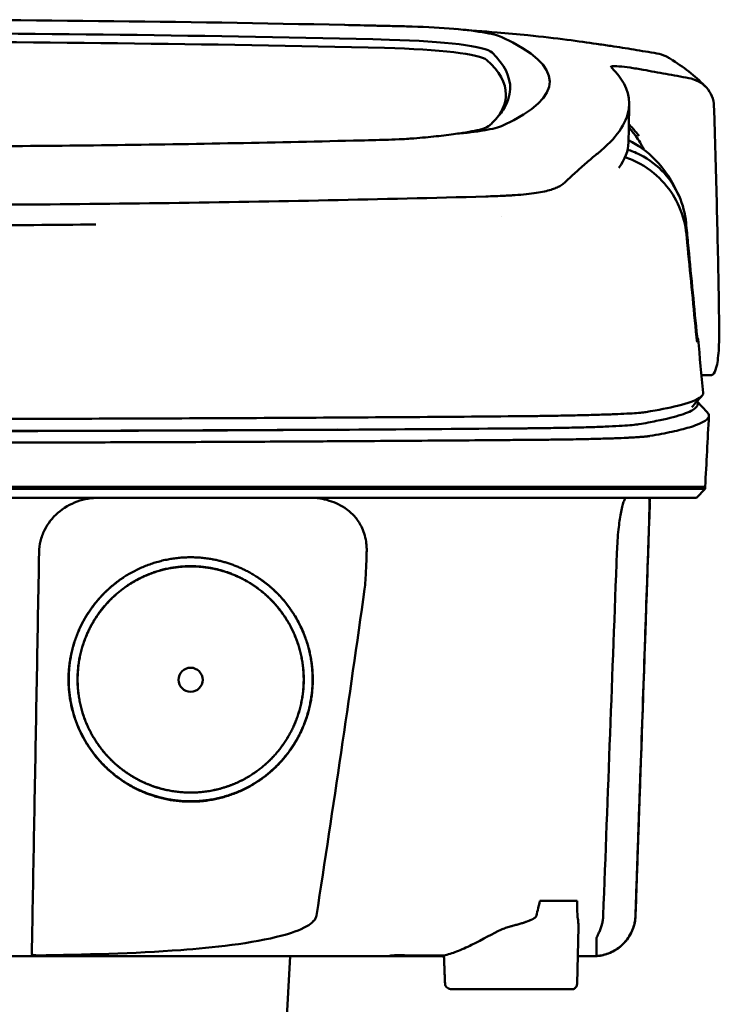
# Model space of a CAD drawing. Header units: millimetres. Extents: x 276 to 876, y 74 to 772.
# Tile 10 of 11: x 592 to 656, y 682 to 772. Entities that reach past the tile are written whole.
import ezdxf

# ---------------------------------------------------------------- set-up
doc = ezdxf.new("R2010")
doc.units = ezdxf.units.MM
doc.layers.add('Visible (ISO)', color=7, linetype='Continuous', lineweight=50)

msp = doc.modelspace()

# ---------------------------------------------------------------- linework, layer by layer
at = {"layer": 'Visible (ISO)'}
for p, q in [((621.408, 771.33), (621.4, 771.33)), ((622.217, 760.795), (622.209, 760.795)), ((636.029, 755.779), (636.02, 755.779)), ((654.804, 739.442), (653.924, 739.442)), ((653.514, 737.047), (654.451, 736.062)), ((576.186, 729.272), (637.829, 729.272)), ((637.918, 729.272), (637.829, 729.272)), ((637.918, 729.272), (648.883, 729.272)), ((648.907, 729.272), (648.883, 729.272)), ((648.907, 729.272), (654.257, 729.272)), ((654.257, 729.071), (653.453, 728.266)), ((654.257, 729.071), (654.257, 729.272)), ((649.195, 727.763), (649.219, 727.763)), ((639.192, 691.547), (642.58, 691.547)), ((642.581, 683.988), (642.71, 689.177)), ((615.793, 674.44), (616.426, 686.517)), ((625.914, 686.594), (625.913, 686.517)), ((630.452, 686.517), (625.913, 686.517)), ((642.11, 683.499), (631.17, 683.499))]:
    msp.add_line(p, q, dxfattribs=at)
for centre, major_axis, ratio, start_param, end_param in [((576.275, 742.584), (250.217, 0.007), 0.116796, 1.389456, 1.570517), ((521.569, 717.248), (491.039, 0), 0.112496, 1.354332, 1.357413), ((576.12, 745.574), (225.492, -0.002), 0.110939, 1.349997, 1.570873), ((624.652, 769.9), (11.395, 0.001), 0.116501, 0.614123, 1.36031), ((624.468, 769.876), (11.62, 0.008), 0.117057, 0.249938, 0.614067), ((576.098, 745.544), (227.223, 0), 0.106767, 1.353676, 1.570775), ((622.863, 768.655), (12.06, 0.005), 0.112737, 0.11229, 1.349826), ((499.158, 766.197), (140.93, -0.029), 0.116446, 6.036732, 6.532603), ((622.47, 767.987), (11.958, 0), 0.106769, 0.116759, 1.353619), ((388.591, 766.001), (247.896, -0.399), 0.112494, 6.278818, 6.39844), ((389.838, 765.001), (246.265, 0), 0.106767, 0.000001, 0.119511), ((319.114, 718.954), (328.583, 44.868), 0.123507, 0.082944, 0.095023), ((-1006.501, 725.25), (1662.18, -0.149), 0.85466, 0.02543, 0.027339), ((624.35, 762.518), (11.832, -0.02), 0.1161, 5.67706, 6.03839), ((391.661, 760.696), (255.609, 0), 0.112496, 6.200345, 6.281111), ((641.325, 756.966), (8, 0), 0.941628, 0.410478, 0.600203), ((634.228, 757.299), (7.019, -0.248), 0.209962, 5.741321, 5.773176), ((393.687, 742.671), (259.925, 0), 0.034069, 6.257756, 6.307803), ((633.844, 735.419), (-15.81, -0.255), 0.013999, 4.418519, 4.469043), ((520.035, 783.69), (131.694, -46.074), 0.097566, 6.101307, 6.105634), ((636.502, 734.737), (8.723, 0.051), 0.01813, 4.865307, 4.874761), ((644.514, 734.999), (4.065, 0.085), 0.066213, 5.851345, 5.864487), ((645.059, 734.934), (4.539, -0.85), 0.14797, 5.883025, 5.89552), ((636.754, 734.849), (9.376, -0.134), 0.138927, 4.85562, 4.864897), ((706.053, 728.517), (-100.955, -2891.748), 0.019629, 4.713161, 4.713335), ((389.744, 690.185), (258.164, 0.021), 0.00001, 6.282407, 6.282422), ((625.814, 686.517), (0.392, 0), 0.000189, 2.574212, 2.713359)]:
    msp.add_ellipse(centre, major_axis=major_axis, ratio=ratio, start_param=start_param, end_param=end_param, dxfattribs=at)
msp.add_ellipse((607.371, 711.69), major_axis=(0, 1.097), ratio=0.999962, dxfattribs=at)
for points, degree, knots in [([(621.408, 771.33), (622.35, 771.31), (623.288, 771.289), (624.672, 771.256), (624.863, 771.252), (625.555, 771.235)], 3, [0, 0, 0, 0, 0.2875768, 0.2875768, 0.4241939, 0.4241939, 0.4241939, 0.4241939]), ([(644.325, 769.613), (642.876, 769.826), (640.722, 770.125), (637.173, 770.486), (636.233, 770.571), (635.29, 770.646)], 3, [-1.440036, -1.440036, -1.440036, -1.440036, -0.642113, -0.642113, -0.360667, -0.360667, -0.360667, -0.360667]), ([(644.357, 769.608), (644.577, 769.575), (644.796, 769.543), (645.236, 769.48), (645.455, 769.449), (645.671, 769.419)], 3, [-0.1345748, -0.1345748, -0.1345748, -0.1345748, -0.0679854, -0.0679854, -0.0000014, -0.0000014, -0.0000014, -0.0000014]), ([(645.671, 769.419), (645.672, 769.419), (645.673, 769.419), (645.674, 769.419), (645.674, 769.419), (645.674, 769.419)], 3, [-0.0004547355, -0.0004547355, -0.0004547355, -0.0004547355, -0.000271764, -0.000271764, -0.0001436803, -0.0001436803, -0.0001436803, -0.0001436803]), ([(645.674, 769.419), (646.372, 769.311), (647.068, 769.2), (648.462, 768.972), (649.159, 768.855), (649.856, 768.736)], 3, [-0.4238688, -0.4238688, -0.4238688, -0.4238688, -0.2121683, -0.2121683, -0.0000057, -0.0000057, -0.0000057, -0.0000057]), ([(650.908, 768.349), (650.834, 768.393), (650.757, 768.434), (650.419, 768.598), (650.141, 768.688), (649.856, 768.736)], 3, [0.246521, 0.246521, 0.246521, 0.246521, 0.2758807, 0.2758807, 0.3733983, 0.3733983, 0.3733983, 0.3733983]), ([(644.471, 759.635), (646.149, 760.989), (647.095, 762.343), (647.511, 765.058), (646.865, 766.182), (646.109, 767.03)], 3, [-4.346663, -4.346663, -4.346663, -4.346663, -2.419846, -2.419846, -0.37687, -0.37687, -0.37687, -0.37687]), ([(645.667, 767.495), (645.641, 767.536), (645.693, 767.561), (645.938, 767.582), (646.13, 767.577), (646.378, 767.558)], 3, [-0.2425146, -0.2425146, -0.2425146, -0.2425146, -0.1218064, -0.1218064, 0, 0, 0, 0]), ([(645.69, 767.47), (645.685, 767.475), (645.68, 767.479), (645.673, 767.487), (645.67, 767.491), (645.667, 767.495)], 3, [-0.02379966, -0.02379966, -0.02379966, -0.02379966, -0.01189775, -0.01189775, 0, 0, 0, 0]), ([(646.456, 767.551), (646.725, 767.528), (647.049, 767.49), (647.602, 767.412), (647.802, 767.382), (648.207, 767.316), (648.412, 767.281), (648.619, 767.244)], 3, [-0.2554395, -0.2554395, -0.2554395, -0.2554395, -0.1295137, -0.1295137, -0.0635227, -0.0635227, 0, 0, 0, 0]), ([(652.754, 766.492), (652.065, 766.618), (651.375, 766.743), (649.998, 766.994), (649.31, 767.119), (648.622, 767.243)], 3, [-0.4226271, -0.4226271, -0.4226271, -0.4226271, -0.2111495, -0.2111495, -0.0002764, -0.0002764, -0.0002764, -0.0002764]), ([(652.754, 766.492), (653.07, 766.434), (653.372, 766.328), (653.923, 766.031), (654.169, 765.84), (654.588, 765.385), (654.754, 765.118), (654.987, 764.548), (655.052, 764.241), (655.061, 763.934)], 3, [0.0000001, 0.0000001, 0.0000001, 0.0000001, 0.0969079, 0.0969079, 0.1954042, 0.1954042, 0.2999147, 0.2999147, 0.4078288, 0.4078288, 0.4078288, 0.4078288]), ([(636.484, 765.481), (636.459, 764.855), (636.246, 764.23), (635.605, 763.229), (635.295, 762.853), (634.823, 762.383), (634.724, 762.29), (634.496, 762.082), (634.359, 761.966), (633.154, 761.653), (632.422, 761.526), (631.519, 761.415)], 3, [-5.749402, -5.749402, -5.749402, -5.749402, -2.990939, -2.990939, -1.325537, -1.325537, -0.909235, -0.909235, -0.401118, -0.401118, -0.000028, -0.000028, -0.000028, -0.000028]), ([(647.301, 762.304), (647.428, 762.166), (647.557, 762.023), (647.778, 761.77), (647.869, 761.663), (648.111, 761.374), (648.221, 761.233), (648.232, 761.224)], 3, [0.2220516, 0.2220516, 0.2220516, 0.2220516, 0.2910621, 0.2910621, 0.3393663, 0.3393663, 0.4191002, 0.4191002, 0.4191002, 0.4191002]), ([(631.519, 761.415), (630.978, 761.334), (630.383, 761.258), (629.107, 761.12), (628.429, 761.057), (627.719, 761)], 3, [-0.4693062, -0.4693062, -0.4693062, -0.4693062, -0.2338119, -0.2338119, 0, 0, 0, 0]), ([(634.072, 761.719), (633.723, 761.661), (633.334, 761.607), (632.48, 761.505), (632.015, 761.458), (631.519, 761.415)], 3, [0, 0, 0, 0, 0.1862934, 0.1862934, 0.373657, 0.373657, 0.373657, 0.373657]), ([(622.209, 760.795), (614.588, 760.607), (606.953, 760.467), (595.415, 760.327), (591.568, 760.291), (585.782, 760.256), (583.847, 760.247), (580.065, 760.235), (578.251, 760.232), (576.352, 760.231)], 3, [-4.786373, -4.786373, -4.786373, -4.786373, -2.390488, -2.390488, -1.196233, -1.196233, -0.59699, -0.59699, -0.02494, -0.02494, -0.02494, -0.02494]), ([(625.114, 760.866), (625.046, 760.865), (624.978, 760.863), (624.014, 760.839), (623.116, 760.817), (622.217, 760.795)], 3, [-0.2961372, -0.2961372, -0.2961372, -0.2961372, -0.2753203, -0.2753203, 0, 0, 0, 0]), ([(627.719, 761), (627.498, 760.982), (627.275, 760.966), (626.802, 760.935), (626.578, 760.923), (626.372, 760.913)], 3, [-0.50387247, -0.50387247, -0.50387247, -0.50387247, -0.45983504, -0.45983504, -0.4114315, -0.4114315, -0.4114315, -0.4114315]), ([(655.145, 761.222), (655.23, 758.379), (655.304, 755.536), (655.434, 749.85), (655.489, 747.007), (655.535, 744.164)], 3, [0.000092, 0.000092, 0.000092, 0.000092, 0.998221, 0.998221, 1.99626, 1.99626, 1.99626, 1.99626]), ([(644.471, 759.635), (644.331, 759.522), (644.186, 759.402), (643.886, 759.152), (643.732, 759.022), (643.572, 758.888)], 3, [0, 0, 0, 0, 0.2796752, 0.2796752, 0.5576135, 0.5576135, 0.5576135, 0.5576135]), ([(652.519, 753.287), (652.437, 754.141), (652.218, 754.977), (651.532, 756.527), (651.069, 757.234), (649.94, 758.471), (649.205, 759.07), (647.9, 759.724), (647.525, 759.869), (647.188, 759.977)], 3, [0, 0, 0, 0, 0.2574331, 0.2574331, 0.513221, 0.513221, 0.7737087, 0.7737087, 0.8833633, 0.8833633, 0.8833633, 0.8833633]), ([(643.572, 758.888), (643.254, 758.618), (642.909, 758.309), (642.4, 757.847), (642.246, 757.706), (642.091, 757.564)], 3, [0, 0, 0, 0, 0.5552811, 0.5552811, 0.7859676, 0.7859676, 0.7859676, 0.7859676]), ([(652.541, 752.301), (652.458, 753.143), (652.241, 753.974), (651.561, 755.536), (651.099, 756.262), (649.975, 757.546), (649.243, 758.177), (647.835, 758.958), (647.36, 759.151), (646.961, 759.285)], 3, [-0.7071846, -0.7071846, -0.7071846, -0.7071846, -0.5257935, -0.5257935, -0.3432663, -0.3432663, -0.157236, -0.157236, -0.0552414, -0.0552414, -0.0552414, -0.0552414]), ([(641.104, 756.703), (641.169, 756.741), (641.229, 756.78), (641.336, 756.859), (641.384, 756.899), (641.426, 756.939)], 3, [-0.1224987, -0.1224987, -0.1224987, -0.1224987, -0.0612768, -0.0612768, 0, 0, 0, 0]), ([(636.935, 755.831), (637.641, 755.876), (638.294, 755.944), (639.395, 756.115), (639.849, 756.213), (640.215, 756.327)], 3, [-0.4625677, -0.4625677, -0.4625677, -0.4625677, -0.2330564, -0.2330564, -0.0223869, -0.0223869, -0.0223869, -0.0223869]), ([(641.104, 756.703), (641.002, 756.643), (640.887, 756.585), (640.628, 756.472), (640.485, 756.417), (640.328, 756.363)], 3, [0, 0, 0, 0, 0.0956462, 0.0956462, 0.1913091, 0.1913091, 0.1913091, 0.1913091]), ([(576.43, 754.911), (586.115, 754.913), (595.794, 754.98), (615.122, 755.245), (624.752, 755.444), (634.257, 755.708)], 3, [-5.838765, -5.838765, -5.838765, -5.838765, -2.931647, -2.931647, 0, 0, 0, 0]), ([(636.02, 755.779), (635.733, 755.763), (635.445, 755.75), (634.856, 755.726), (634.557, 755.716), (634.257, 755.708)], 3, [0.0010258, 0.0010258, 0.0010258, 0.0010258, 0.0919929, 0.0919929, 0.1847322, 0.1847322, 0.1847322, 0.1847322]), ([(636.029, 755.779), (636.182, 755.787), (636.334, 755.796), (636.636, 755.813), (636.786, 755.822), (636.935, 755.831)], 3, [-0.09692418, -0.09692418, -0.09692418, -0.09692418, -0.04843685, -0.04843685, 0, 0, 0, 0]), ([(653.474, 743.383), (653.212, 746.094), (652.951, 748.808), (652.69, 751.518), (652.633, 752.108), (652.576, 752.697), (652.519, 753.287)], 3, [0.478961, 0.478961, 0.478961, 0.478961, 8.650914, 8.650914, 8.650914, 10.427613, 10.427613, 10.427613, 10.427613]), ([(653.469, 742.887), (653.203, 745.595), (652.936, 748.299), (652.669, 751.007), (652.626, 751.438), (652.584, 751.87), (652.541, 752.301)], 3, [0.46186, 0.46186, 0.46186, 0.46186, 8.654063, 8.654063, 8.654063, 9.958979, 9.958979, 9.958979, 9.958979]), ([(655.535, 744.164), (655.546, 743.455), (655.541, 742.803), (655.486, 741.482), (655.426, 740.869), (655.258, 740.017), (655.161, 739.74), (654.983, 739.506), (654.917, 739.459), (654.833, 739.443), (654.818, 739.442), (654.804, 739.442)], 3, [0.000001, 0.000001, 0.000001, 0.000001, 0.24889, 0.24889, 0.568691, 0.568691, 0.841683, 0.841683, 0.983465, 0.983465, 1.012053, 1.012053, 1.012053, 1.012053]), ([(653.527, 742.446), (653.526, 742.444), (653.523, 742.452), (653.516, 742.487), (653.512, 742.515), (653.502, 742.589), (653.496, 742.64), (653.487, 742.717), (653.483, 742.75), (653.476, 742.817), (653.473, 742.852), (653.469, 742.887)], 3, [-0.06070109, -0.06070109, -0.06070109, -0.06070109, -0.04973489, -0.04973489, -0.03788451, -0.03788451, -0.02141751, -0.02141751, -0.01070474, -0.01070474, 0, 0, 0, 0]), ([(653.533, 742.889), (653.531, 742.891), (653.529, 742.903), (653.522, 742.947), (653.518, 742.978), (653.507, 743.065), (653.501, 743.119), (653.492, 743.201), (653.488, 743.236), (653.481, 743.309), (653.477, 743.346), (653.474, 743.383)], 3, [0, 0, 0, 0, 0.01893043, 0.01893043, 0.03701692, 0.03701692, 0.05933152, 0.05933152, 0.07460682, 0.07460682, 0.08989797, 0.08989797, 0.08989797, 0.08989797]), ([(654.079, 737.832), (654.093, 737.677), (653.985, 737.521), (653.754, 737.366), (653.388, 737.122), (652.714, 736.878), (651.738, 736.637), (650.969, 736.447), (650.009, 736.258), (648.865, 736.071)], 3, [51.780318, 51.780318, 51.780318, 51.780318, 65.647729, 65.647729, 65.647729, 87.530305, 87.530305, 87.530305, 104.770272, 104.770272, 104.770272, 104.770272]), ([(648.23, 734.967), (648.8, 735.064), (649.325, 735.161), (649.805, 735.259), (650.725, 735.446), (651.481, 735.635), (652.066, 735.824), (652.652, 736.013), (653.07, 736.203), (653.319, 736.393), (653.567, 736.583), (653.647, 736.773), (653.557, 736.964), (653.545, 736.99), (653.529, 737.016), (653.51, 737.043)], 3, [0, 0, 0, 0, 0.00852217, 0.00852217, 0.00852217, 0.0248771, 0.0248771, 0.0248771, 0.04123203, 0.04123203, 0.04123203, 0.05758697, 0.05758697, 0.05758697, 0.05986236, 0.05986236, 0.05986236, 0.05986236]), ([(637.65, 735.695), (630.543, 735.635), (623.333, 735.584), (616.1, 735.545), (608.868, 735.505), (601.559, 735.476), (594.254, 735.458), (588.245, 735.444), (582.21, 735.436), (576.186, 735.436)], 3, [0, 0, 0, 0, 21.882576, 21.882576, 21.882576, 43.765152, 43.765152, 43.765152, 61.766885, 61.766885, 61.766885, 61.766885]), ([(648.744, 736.052), (648.605, 736.033), (648.417, 736.014), (648.187, 735.996), (647.957, 735.977), (647.679, 735.959), (647.362, 735.941), (647.046, 735.923), (646.683, 735.906), (646.286, 735.889), (645.889, 735.873), (645.449, 735.856), (644.978, 735.841), (644.508, 735.826), (643.998, 735.811), (643.464, 735.797), (642.929, 735.783), (642.36, 735.77), (641.772, 735.758), (641.183, 735.747), (640.565, 735.736), (639.934, 735.726), (639.44, 735.718), (638.933, 735.711), (638.42, 735.705)], 3, [0, 0, 0, 0, 1.921104, 1.921104, 1.921104, 3.842208, 3.842208, 3.842208, 5.763312, 5.763312, 5.763312, 7.684416, 7.684416, 7.684416, 9.60552, 9.60552, 9.60552, 11.526625, 11.526625, 11.526625, 13.447729, 13.447729, 13.447729, 14.949954, 14.949954, 14.949954, 14.949954]), ([(649.214, 733.893), (649.964, 734.022), (650.637, 734.151), (651.828, 734.41), (652.347, 734.541), (653.079, 734.759), (653.337, 734.847), (653.856, 735.051), (654.09, 735.169), (654.486, 735.443), (654.599, 735.6), (654.596, 735.859), (654.548, 735.96), (654.451, 736.062)], 3, [-6.886177, -6.886177, -6.886177, -6.886177, -6.165652, -6.165652, -5.441648, -5.441648, -4.957438, -4.957438, -4.310444, -4.310444, -3.446201, -3.446201, -2.886006, -2.886006, -2.886006, -2.886006]), ([(576.186, 734.326), (580.584, 734.326), (584.986, 734.33), (589.379, 734.338), (594.819, 734.348), (600.261, 734.364), (605.672, 734.386), (611.083, 734.408), (616.485, 734.436), (621.845, 734.469), (626.347, 734.498), (630.836, 734.531), (635.291, 734.567), (636.139, 734.574), (636.986, 734.582), (637.832, 734.589)], 3, [0, 0, 0, 0, 0.01320302, 0.01320302, 0.01320302, 0.02955506, 0.02955506, 0.02955506, 0.04590711, 0.04590711, 0.04590711, 0.05964326, 0.05964326, 0.05964326, 0.06225916, 0.06225916, 0.06225916, 0.06225916]), ([(620.723, 734.471), (619.132, 734.462), (617.539, 734.453), (615.945, 734.444), (608.741, 734.406), (601.46, 734.378), (594.184, 734.361), (588.199, 734.347), (582.187, 734.34), (576.186, 734.34)], 3, [17.040997, 17.040997, 17.040997, 17.040997, 21.882576, 21.882576, 21.882576, 43.765152, 43.765152, 43.765152, 61.766885, 61.766885, 61.766885, 61.766885]), ([(637.914, 734.59), (637.947, 734.59), (637.98, 734.59), (638.013, 734.59), (638.082, 734.591), (638.15, 734.592), (638.219, 734.592), (638.287, 734.593), (638.355, 734.594), (638.423, 734.594), (638.595, 734.596), (638.768, 734.598), (638.938, 734.6), (639.108, 734.602), (639.279, 734.604), (639.447, 734.606), (639.782, 734.611), (640.117, 734.616), (640.441, 734.621), (641.091, 734.632), (641.724, 734.644), (642.318, 734.658), (642.913, 734.672), (643.484, 734.688), (644.01, 734.705), (644.537, 734.722), (645.031, 734.741), (645.477, 734.76), (645.922, 734.78), (646.329, 734.801), (646.683, 734.823), (647.037, 734.845), (647.346, 734.868), (647.6, 734.891), (647.855, 734.914), (648.06, 734.939), (648.208, 734.963)], 3, [0, 0, 0, 0, 0.00010295, 0.00010295, 0.00010295, 0.00031548, 0.00031548, 0.00031548, 0.000528, 0.000528, 0.000528, 0.00106596, 0.00106596, 0.00106596, 0.00160392, 0.00160392, 0.00160392, 0.00267984, 0.00267984, 0.00267984, 0.00483168, 0.00483168, 0.00483168, 0.00698352, 0.00698352, 0.00698352, 0.00913536, 0.00913536, 0.00913536, 0.01128719, 0.01128719, 0.01128719, 0.01343903, 0.01343903, 0.01343903, 0.01559087, 0.01559087, 0.01559087, 0.01559087]), ([(638.16, 733.541), (638.336, 733.542), (638.512, 733.543), (638.862, 733.546), (639.037, 733.548), (639.328, 733.55), (639.445, 733.551), (639.717, 733.554), (639.871, 733.555), (640.232, 733.559), (640.437, 733.562), (640.913, 733.568), (641.183, 733.571), (641.806, 733.58), (642.156, 733.586), (642.959, 733.601), (643.403, 733.61), (644.075, 733.626), (644.314, 733.632), (644.813, 733.646), (645.071, 733.653), (645.568, 733.669), (645.807, 733.677), (646.436, 733.7), (646.805, 733.716), (647.267, 733.738), (647.388, 733.744), (647.706, 733.762), (647.893, 733.772), (648.194, 733.792), (648.314, 733.801), (648.592, 733.823), (648.739, 733.836), (648.993, 733.862), (649.101, 733.876), (649.19, 733.889)], 3, [-1.675078, -1.675078, -1.675078, -1.675078, -1.620697, -1.620697, -1.565777, -1.565777, -1.528877, -1.528877, -1.479343, -1.479343, -1.412749, -1.412749, -1.323055, -1.323055, -1.202102, -1.202102, -1.038984, -1.038984, -0.945175, -0.945175, -0.837697, -0.837697, -0.730315, -0.730315, -0.543129, -0.543129, -0.473441, -0.473441, -0.352446, -0.352446, -0.262698, -0.262698, -0.12999, -0.12999, 0, 0, 0, 0]), ([(576.186, 733.277), (578.135, 733.277), (580.085, 733.278), (583.986, 733.281), (585.937, 733.283), (591.792, 733.293), (595.692, 733.302), (602.181, 733.322), (604.774, 733.332), (609.95, 733.354), (612.533, 733.367), (617.042, 733.391), (618.971, 733.402), (623.78, 733.431), (626.656, 733.451), (630.954, 733.483), (632.382, 733.494), (634.521, 733.511), (635.233, 733.517), (636.299, 733.526), (636.654, 733.529), (637.187, 733.533), (637.365, 733.535), (637.631, 733.537), (637.719, 733.538), (637.915, 733.539), (638.005, 733.54), (638.074, 733.541)], 3, [-4.030061, -4.030061, -4.030061, -4.030061, -3.653231, -3.653231, -3.275977, -3.275977, -2.520565, -2.520565, -2.016634, -2.016634, -1.51279, -1.51279, -1.135053, -1.135053, -0.568897, -0.568897, -0.286119, -0.286119, -0.144824, -0.144824, -0.074201, -0.074201, -0.038896, -0.038896, -0.021246, -0.021246, 0, 0, 0, 0]), ([(654.257, 729.071), (654.257, 729.071), (654.229, 729.071), (654.08, 729.071), (653.913, 729.071), (653.399, 729.071), (653.029, 729.071), (652.318, 729.071), (652.045, 729.071), (651.422, 729.071), (651.068, 729.071), (650.273, 729.071), (649.827, 729.071), (649.208, 729.071), (648.945, 729.071), (648.739, 729.071), (648.666, 729.071), (648.459, 729.071), (648.313, 729.071), (648.064, 729.071), (647.975, 729.071), (647.73, 729.071), (647.567, 729.071), (647.209, 729.071), (647.013, 729.071), (646.633, 729.071), (646.452, 729.071), (645.992, 729.071), (645.704, 729.07), (645.183, 729.071), (644.958, 729.071), (644.498, 729.071), (644.263, 729.071), (643.872, 729.071), (643.721, 729.071), (643.375, 729.071), (643.18, 729.071), (642.723, 729.071), (642.458, 729.071), (642.017, 729.071), (641.843, 729.071), (641.275, 729.071), (640.871, 729.071), (639.129, 729.07), (638.403, 729.071), (634.04, 729.071), (631.538, 729.071), (626.674, 729.071), (624.312, 729.071), (617.513, 729.071), (613.06, 729.071), (606.634, 729.071), (604.673, 729.071), (600.875, 729.071), (599.037, 729.071), (595.471, 729.071), (593.742, 729.071), (585.53, 729.071), (579.035, 729.071), (570.1, 729.071), (567.66, 729.071), (560.951, 729.071), (556.686, 729.071), (550.836, 729.071), (549.243, 729.071), (544.865, 729.071), (542.086, 729.071), (535.149, 729.071), (531.002, 729.071), (522.742, 729.071), (518.63, 729.071), (514.542, 729.071)], 3, [4.259276, 4.259276, 4.259276, 4.259276, 4.670353, 4.670353, 5.333093, 5.333093, 6.087544, 6.087544, 6.48643, 6.48643, 6.916955, 6.916955, 7.375465, 7.375465, 7.508459, 7.508459, 7.569769, 7.569769, 7.664913, 7.664913, 7.713725, 7.713725, 7.791614, 7.791614, 7.873119, 7.873119, 7.940289, 7.940289, 8.037054, 8.037054, 8.105988, 8.105988, 8.173685, 8.173685, 8.21539, 8.21539, 8.267249, 8.267249, 8.334795, 8.334795, 8.377608, 8.377608, 8.47358, 8.47358, 8.783476, 8.783476, 9.196774, 9.196774, 9.584439, 9.584439, 10.310287, 10.310287, 10.628298, 10.628298, 10.925673, 10.925673, 11.204895, 11.204895, 12.251527, 12.251527, 12.644845, 12.644845, 13.333545, 13.333545, 13.591652, 13.591652, 14.043256, 14.043256, 14.721038, 14.721038, 15.399535, 15.399535, 15.399535, 15.399535]), ([(653.453, 728.266), (653.453, 728.266), (653.442, 728.266), (653.42, 728.266), (653.335, 728.266), (653.08, 728.266), (652.657, 728.266), (652.234, 728.266), (651.642, 728.266), (650.882, 728.266), (650.503, 728.266), (650.081, 728.266), (649.618, 728.266), (649.386, 728.266), (649.144, 728.266), (648.891, 728.266), (648.765, 728.266), (648.636, 728.266), (648.505, 728.266), (648.439, 728.266), (648.373, 728.266), (648.306, 728.266), (648.272, 728.266), (648.238, 728.266), (648.205, 728.266), (648.188, 728.266), (648.171, 728.266), (648.154, 728.266), (648.145, 728.266), (648.137, 728.266), (648.128, 728.266), (648.124, 728.266), (648.12, 728.266), (648.115, 728.266), (648.111, 728.266), (648.107, 728.266), (648.103, 728.266), (648.1, 728.266), (648.098, 728.266), (648.095, 728.266), (648.089, 728.266), (648.084, 728.266), (648.078, 728.266), (648.072, 728.266), (648.066, 728.266), (648.061, 728.266), (648.049, 728.266), (648.037, 728.266), (648.024, 728.266), (647.999, 728.266), (647.973, 728.266), (647.945, 728.266), (647.901, 728.266), (647.853, 728.266), (647.802, 728.266), (647.751, 728.266), (647.696, 728.266), (647.638, 728.266), (647.523, 728.266), (647.393, 728.266), (647.252, 728.266), (646.97, 728.266), (646.634, 728.266), (646.254, 728.266), (645.874, 728.266), (645.442, 728.266), (644.974, 728.266), (644.505, 728.266), (643.988, 728.266), (643.442, 728.266), (642.895, 728.266), (642.306, 728.266), (641.695, 728.266), (641.084, 728.266), (640.436, 728.266), (639.774, 728.266), (639.443, 728.266), (639.103, 728.266), (638.763, 728.266), (638.592, 728.266), (638.419, 728.266), (638.247, 728.266), (638.074, 728.266), (637.899, 728.266), (637.725, 728.266), (637.63, 728.266), (637.536, 728.266), (637.441, 728.266), (637.234, 728.266), (637.028, 728.266), (636.821, 728.266), (636.473, 728.266), (636.124, 728.266), (635.775, 728.266), (635.427, 728.266), (635.078, 728.266), (634.728, 728.266), (634.139, 728.266), (633.549, 728.266), (632.959, 728.266), (632.369, 728.266), (631.778, 728.266), (631.187, 728.266), (630.004, 728.266), (628.82, 728.266), (627.634, 728.266), (624.966, 728.266), (622.284, 728.266), (619.599, 728.266), (616.915, 728.266), (614.218, 728.266), (611.52, 728.266), (606.125, 728.266), (600.695, 728.266), (595.263, 728.266), (592.547, 728.266), (589.822, 728.266), (587.101, 728.266), (584.38, 728.266), (581.652, 728.266), (578.928, 728.266), (577.314, 728.266), (575.7, 728.266), (574.086, 728.266), (570.455, 728.266), (566.821, 728.266), (563.194, 728.266), (557.754, 728.266), (552.311, 728.266), (546.9, 728.266), (541.488, 728.266), (536.086, 728.266), (530.725, 728.266), (525.364, 728.266), (520.023, 728.266), (514.735, 728.266)], 3, [0.3330934, 0.3330934, 0.3330934, 0.3330934, 0.3372182, 0.3372182, 0.3372182, 0.3535986, 0.3535986, 0.3535986, 0.369979, 0.369979, 0.369979, 0.3781692, 0.3781692, 0.3781692, 0.3822643, 0.3822643, 0.3822643, 0.3843118, 0.3843118, 0.3843118, 0.3853356, 0.3853356, 0.3853356, 0.3858475, 0.3858475, 0.3858475, 0.3861034, 0.3861034, 0.3861034, 0.3862314, 0.3862314, 0.3862314, 0.3862954, 0.3862954, 0.3862954, 0.3863594, 0.3863594, 0.3863594, 0.3863968, 0.3863968, 0.3863968, 0.3864806, 0.3864806, 0.3864806, 0.3865644, 0.3865644, 0.3865644, 0.386732, 0.386732, 0.386732, 0.3870672, 0.3870672, 0.3870672, 0.3876065, 0.3876065, 0.3876065, 0.3881457, 0.3881457, 0.3881457, 0.3892243, 0.3892243, 0.3892243, 0.3913814, 0.3913814, 0.3913814, 0.3935385, 0.3935385, 0.3935385, 0.3956955, 0.3956955, 0.3956955, 0.3978526, 0.3978526, 0.3978526, 0.4000097, 0.4000097, 0.4000097, 0.4010883, 0.4010883, 0.4010883, 0.4016275, 0.4016275, 0.4016275, 0.4021668, 0.4021668, 0.4021668, 0.4024603, 0.4024603, 0.4024603, 0.4030994, 0.4030994, 0.4030994, 0.404178, 0.404178, 0.404178, 0.4052565, 0.4052565, 0.4052565, 0.4070765, 0.4070765, 0.4070765, 0.4088966, 0.4088966, 0.4088966, 0.4125367, 0.4125367, 0.4125367, 0.4207269, 0.4207269, 0.4207269, 0.4289171, 0.4289171, 0.4289171, 0.4452975, 0.4452975, 0.4452975, 0.4534877, 0.4534877, 0.4534877, 0.4616779, 0.4616779, 0.4616779, 0.4665313, 0.4665313, 0.4665313, 0.4774516, 0.4774516, 0.4774516, 0.493832, 0.493832, 0.493832, 0.5102124, 0.5102124, 0.5102124, 0.5265928, 0.5265928, 0.5265928, 0.5265928]), ([(593.562, 723.32), (593.568, 723.654), (593.61, 723.987), (593.771, 724.661), (593.893, 724.998), (594.349, 725.921), (594.767, 726.454), (595.793, 727.345), (596.395, 727.692), (597.676, 728.151), (598.347, 728.266), (599.02, 728.266)], 3, [0, 0, 0, 0, 0.10041, 0.10041, 0.2078888, 0.2078888, 0.4091061, 0.4091061, 0.6152542, 0.6152542, 0.8173443, 0.8173443, 0.8173443, 0.8173443]), ([(618.251, 728.266), (618.842, 728.266), (619.432, 728.177), (620.566, 727.825), (621.106, 727.56), (621.593, 727.213)], 3, [0, 0, 0, 0, 0.1800005, 0.1800005, 0.3619346, 0.3619346, 0.3619346, 0.3619346]), ([(646.216, 723.32), (646.23, 723.67), (646.248, 724.019), (646.297, 724.715), (646.327, 725.06), (646.418, 725.926), (646.486, 726.413), (646.644, 727.281), (646.733, 727.641), (646.875, 728.027), (646.927, 728.129), (647.017, 728.241), (647.055, 728.266), (647.092, 728.266)], 3, [-0.7883901, -0.7883901, -0.7883901, -0.7883901, -0.6831553, -0.6831553, -0.5736049, -0.5736049, -0.3943504, -0.3943504, -0.1984717, -0.1984717, -0.0870001, -0.0870001, -0.000001, -0.000001, -0.000001, -0.000001]), ([(649.15, 728.266), (649.153, 728.266), (649.156, 728.26), (649.163, 728.236), (649.165, 728.217), (649.174, 728.129), (649.177, 728.026), (649.181, 727.637), (649.177, 727.276), (649.157, 726.41), (649.144, 725.926), (649.117, 725.064), (649.106, 724.718), (649.082, 724.02), (649.071, 723.671), (649.058, 723.32)], 3, [-0.7832737, -0.7832737, -0.7832737, -0.7832737, -0.7415068, -0.7415068, -0.6969778, -0.6969778, -0.5858932, -0.5858932, -0.3917749, -0.3917749, -0.2149614, -0.2149614, -0.1053633, -0.1053633, -0.000001, -0.000001, -0.000001, -0.000001]), ([(621.593, 727.213), (621.885, 727.005), (622.149, 726.759), (622.626, 726.187), (622.832, 725.86), (623.194, 725.066), (623.32, 724.596), (623.392, 723.986), (623.402, 723.86), (623.417, 723.538), (623.415, 723.436), (623.411, 723.319)], 3, [-0.2784628, -0.2784628, -0.2784628, -0.2784628, -0.2136443, -0.2136443, -0.1445804, -0.1445804, -0.0574908, -0.0574908, -0.0349911, -0.0349911, -0.0000013, -0.0000013, -0.0000013, -0.0000013]), ([(592.961, 690.206), (593.025, 693.769), (593.09, 697.332), (593.155, 700.895), (593.223, 704.633), (593.291, 708.37), (593.358, 712.108), (593.426, 715.845), (593.494, 719.582), (593.562, 723.32)], 3, [0, 0, 0, 0, 0.01069712, 0.01069712, 0.01069712, 0.02191761, 0.02191761, 0.02191761, 0.03313809, 0.03313809, 0.03313809, 0.03313809]), ([(606.614, 700.616), (604.451, 700.764), (601.483, 702.203), (598.969, 704.144), (596.734, 707.762), (596.058, 711.991), (596.947, 716.206), (598.872, 718.994), (601.381, 721.371), (605.394, 722.844), (607.371, 722.847)], 2, [0.03560342, 0.03560342, 0.03560342, 0.03986742, 0.04212974, 0.04613224, 0.05049814, 0.05455792, 0.05896818, 0.0612576, 0.06577099, 0.0696751, 0.0696751, 0.0696751]), ([(607.371, 722.847), (609.355, 722.843), (612.267, 721.775), (615.461, 719.791), (618.007, 715.673), (618.684, 711.443), (617.796, 707.227), (615.704, 704.199), (612.866, 701.775), (608.696, 700.474), (606.614, 700.616)], 2, [0, 0, 0, 0.00390854, 0.00614111, 0.01128731, 0.01565816, 0.01972254, 0.0241378, 0.02700377, 0.03149312, 0.03560342, 0.03560342, 0.03560342]), ([(623.411, 723.319), (623.396, 722.769), (623.376, 722.177), (623.326, 721.106), (623.285, 720.371), (623.224, 719.941)], 3, [-0.2674541, -0.2674541, -0.2674541, -0.2674541, -0.1303688, -0.1303688, 0, 0, 0, 0]), ([(644.964, 690.206), (645.173, 695.725), (645.382, 701.244), (645.799, 712.282), (646.008, 717.801), (646.216, 723.32)], 3, [0.000009, 0.000009, 0.000009, 0.000009, 1.657189, 1.657189, 3.314368, 3.314368, 3.314368, 3.314368]), ([(649.058, 723.32), (648.934, 719.757), (648.81, 716.194), (648.686, 712.631), (648.556, 708.894), (648.426, 705.156), (648.296, 701.419), (648.166, 697.681), (648.036, 693.944), (647.906, 690.206)], 3, [0, 0, 0, 0, 0.01069684, 0.01069684, 0.01069684, 0.02191762, 0.02191762, 0.02191762, 0.0331384, 0.0331384, 0.0331384, 0.0331384]), ([(605.195, 701.648), (603.992, 701.906), (601.916, 702.912), (599.587, 704.71), (597.518, 708.062), (596.891, 711.979), (597.714, 715.884), (599.497, 718.467), (601.822, 720.669), (605.54, 722.034), (607.371, 722.036)], 2, [0.5336886, 0.5336886, 0.5336886, 0.5719427, 0.604431, 0.6619095, 0.7246066, 0.7829077, 0.8462418, 0.8791193, 0.9439344, 1, 1, 1]), ([(606.67, 701.442), (604.668, 701.578), (601.921, 702.911), (599.594, 704.707), (597.526, 708.056), (596.899, 711.97), (597.722, 715.872), (599.504, 718.453), (601.827, 720.653), (605.541, 722.017), (607.371, 722.019)], 2, [0.03301165, 0.03301165, 0.03301165, 0.03696888, 0.03906844, 0.04278299, 0.04683479, 0.0506025, 0.05469547, 0.05682018, 0.06100885, 0.06463209, 0.06463209, 0.06463209]), ([(607.371, 722.019), (609.207, 722.016), (611.903, 721.026), (614.859, 719.191), (617.216, 715.378), (617.843, 711.463), (617.021, 707.561), (615.084, 704.758), (612.458, 702.515), (608.598, 701.311), (606.67, 701.442)], 2, [0, 0, 0, 0.00362402, 0.00569407, 0.01046565, 0.01451832, 0.01828683, 0.02238068, 0.02503802, 0.02920056, 0.03301165, 0.03301165, 0.03301165]), ([(607.371, 722.036), (609.209, 722.033), (611.907, 721.043), (614.865, 719.206), (617.224, 715.39), (617.851, 711.472), (617.029, 707.567), (615.09, 704.761), (612.462, 702.516), (609.988, 701.744), (609.525, 701.645)], 2, [0, 0, 0, 0.0560656, 0.0880905, 0.1619095, 0.2246066, 0.2829077, 0.3462418, 0.3873524, 0.4517493, 0.4663544, 0.4663544, 0.4663544]), ([(606.615, 700.648), (604.455, 700.796), (601.491, 702.233), (598.98, 704.171), (596.748, 707.785), (596.073, 712.008), (596.96, 716.218), (598.883, 719.002), (600.447, 720.484), (601.259, 721.019)], 2, [0.510709, 0.510709, 0.510709, 0.5719427, 0.604431, 0.6619095, 0.7246066, 0.7829077, 0.8462418, 0.8791193, 0.9072206, 0.9072206, 0.9072206]), ([(613.492, 721.009), (615.533, 719.664), (617.993, 715.685), (618.669, 711.461), (617.782, 707.251), (615.693, 704.226), (612.859, 701.806), (608.695, 700.507), (606.615, 700.648)], 2, [0.092563, 0.092563, 0.092563, 0.1619095, 0.2246066, 0.2829077, 0.3462418, 0.3873524, 0.4517493, 0.510709, 0.510709, 0.510709]), ([(623.224, 719.941), (622.525, 714.984), (621.81, 710.019), (620.35, 700.114), (619.602, 695.153), (618.837, 690.206)], 3, [0.000001, 0.000001, 0.000001, 0.000001, 1.501899, 1.501899, 3.003575, 3.003575, 3.003575, 3.003575]), ([(592.897, 686.711), (592.9, 686.862), (592.904, 687.068), (592.911, 687.462), (592.916, 687.734), (592.926, 688.271), (592.932, 688.607), (592.949, 689.587), (592.955, 689.881), (592.961, 690.206)], 3, [0.000001, 0.000001, 0.000001, 0.000001, 0.1446056, 0.1446056, 0.3400085, 0.3400085, 0.4829484, 0.4829484, 0.644726, 0.644726, 0.644726, 0.644726]), ([(618.837, 690.206), (618.826, 690.134), (618.814, 690.077), (618.707, 689.877), (618.647, 689.797), (618.411, 689.539), (618.183, 689.381), (617.318, 688.878), (616.433, 688.593), (613.017, 687.666), (609.279, 687.284), (602.283, 686.762), (597.494, 686.644), (593.441, 686.589)], 3, [0.000002, 0.000002, 0.000002, 0.000002, 0.021884, 0.021884, 0.038756, 0.038756, 0.081654, 0.081654, 0.210186, 0.210186, 0.690298, 0.690298, 1.410084, 1.410084, 1.410084, 1.410084]), ([(638.887, 690.208), (638.873, 690.146), (638.825, 690.082), (638.741, 690.016), (638.699, 689.983), (638.648, 689.949), (638.588, 689.915), (638.576, 689.908), (638.563, 689.901), (638.551, 689.894), (638.531, 689.884), (638.511, 689.873), (638.49, 689.863), (638.473, 689.854), (638.455, 689.845), (638.436, 689.836), (638.427, 689.832), (638.417, 689.828), (638.408, 689.823), (638.403, 689.821), (638.398, 689.819), (638.393, 689.817), (638.388, 689.814), (638.381, 689.811), (638.378, 689.81), (638.301, 689.775), (638.212, 689.739), (638.112, 689.702), (638.081, 689.69), (638.048, 689.678), (638.013, 689.666), (637.994, 689.659), (637.974, 689.652), (637.954, 689.645), (637.926, 689.635), (637.897, 689.625), (637.868, 689.615), (637.853, 689.61), (637.838, 689.605), (637.823, 689.6), (637.816, 689.598), (637.808, 689.595), (637.801, 689.593), (637.797, 689.592), (637.793, 689.59), (637.789, 689.589), (637.785, 689.588), (637.78, 689.586), (637.778, 689.585), (637.68, 689.553), (637.574, 689.521), (637.462, 689.487), (637.346, 689.453), (637.221, 689.418), (637.088, 689.381), (636.969, 689.349), (636.844, 689.316), (636.711, 689.282), (636.662, 689.27), (636.612, 689.257), (636.562, 689.244), (636.542, 689.24), (636.522, 689.235), (636.502, 689.23)], 3, [0, 0, 0, 0, 0.125, 0.125, 0.125, 0.1875, 0.1875, 0.1875, 0.1998288, 0.1998288, 0.1998288, 0.21875, 0.21875, 0.21875, 0.234375, 0.234375, 0.234375, 0.2421875, 0.2421875, 0.2421875, 0.2460937, 0.2460937, 0.2460937, 0.25, 0.25, 0.25, 0.375, 0.375, 0.375, 0.4147844, 0.4147844, 0.4147844, 0.4375, 0.4375, 0.4375, 0.46875, 0.46875, 0.46875, 0.484375, 0.484375, 0.484375, 0.4921875, 0.4921875, 0.4921875, 0.4960937, 0.4960937, 0.4960937, 0.5, 0.5, 0.5, 0.6458777, 0.6458777, 0.6458777, 0.796275, 0.796275, 0.796275, 0.9309052, 0.9309052, 0.9309052, 0.980657, 0.980657, 0.980657, 1, 1, 1, 1]), ([(642.699, 689.55), (642.696, 689.591), (642.692, 689.633), (642.682, 689.718), (642.676, 689.761), (642.656, 689.904), (642.638, 690), (642.626, 690.075)], 3, [0.000001, 0.000001, 0.000001, 0.000001, 0.0219224, 0.0219224, 0.04372691, 0.04372691, 0.09465012, 0.09465012, 0.09465012, 0.09465012]), ([(647.908, 690.206), (647.894, 689.798), (647.812, 689.388), (647.525, 688.616), (647.313, 688.247), (646.79, 687.604), (646.471, 687.323), (645.77, 686.882), (645.379, 686.718), (644.777, 686.574), (644.573, 686.542), (644.317, 686.523), (644.265, 686.521), (644.174, 686.518), (644.135, 686.517), (644.094, 686.517), (644.093, 686.517), (644.09, 686.517), (644.089, 686.517), (644.089, 686.517), (644.088, 686.517), (644.088, 686.517), (644.088, 686.517), (644.088, 686.517), (644.088, 686.517), (644.088, 686.517)], 3, [0, 0, 0, 0, 0.1224218, 0.1224218, 0.2469459, 0.2469459, 0.3711232, 0.3711232, 0.4952756, 0.4952756, 0.556692, 0.556692, 0.5723047, 0.5723047, 0.5840132, 0.5840132, 0.584562, 0.584562, 0.5847509, 0.5847509, 0.5848454, 0.5848454, 0.584869, 0.584869, 0.5848808, 0.5848808, 0.5848808, 0.5848808]), ([(647.906, 690.206), (647.893, 689.85), (647.869, 689.526), (647.472, 688.498), (647.229, 688.136), (646.666, 687.472), (646.312, 687.215), (645.663, 686.831), (645.263, 686.678), (644.845, 686.593)], 3, [0.0000027, 0.0000027, 0.0000027, 0.0000027, 0.10692, 0.10692, 0.1946951, 0.1946951, 0.3250285, 0.3250285, 0.4961096, 0.4961096, 0.4961096, 0.4961096]), ([(644.964, 690.206), (644.962, 690.161), (644.957, 690.029), (644.918, 689.734), (644.897, 689.617), (644.87, 689.501)], 3, [-0.08915392, -0.08915392, -0.08915392, -0.08915392, -0.03568655, -0.03568655, -0.000001, -0.000001, -0.000001, -0.000001]), ([(630.449, 686.589), (630.818, 686.661), (631.206, 686.782), (632.053, 687.106), (632.512, 687.316), (634, 688.05), (634.937, 688.596), (635.652, 688.919)], 3, [-0.43736, -0.43736, -0.43736, -0.43736, -0.3417448, -0.3417448, -0.235453, -0.235453, -0.000001, -0.000001, -0.000001, -0.000001]), ([(635.652, 688.919), (635.781, 688.977), (635.93, 689.04), (636.212, 689.147), (636.357, 689.194), (636.502, 689.23)], 3, [-0.09143325, -0.09143325, -0.09143325, -0.09143325, -0.04551703, -0.04551703, 0, 0, 0, 0]), ([(644.356, 688.172), (644.356, 688.179), (644.359, 688.191), (644.369, 688.216), (644.374, 688.227), (644.389, 688.261), (644.4, 688.284), (644.434, 688.352), (644.458, 688.4), (644.523, 688.531), (644.569, 688.628), (644.712, 688.959), (644.804, 689.212), (644.87, 689.501)], 3, [-0.2117987, -0.2117987, -0.2117987, -0.2117987, -0.1955184, -0.1955184, -0.1846215, -0.1846215, -0.1669143, -0.1669143, -0.1369043, -0.1369043, -0.0889023, -0.0889023, -0.000001, -0.000001, -0.000001, -0.000001]), ([(644.341, 686.526), (644.341, 686.526), (644.341, 686.527), (644.341, 686.531), (644.341, 686.535), (644.342, 686.553), (644.342, 686.582), (644.343, 686.733), (644.344, 686.856), (644.348, 687.285), (644.351, 687.607), (644.356, 688.172)], 3, [0.000001, 0.000001, 0.000001, 0.000001, 0.351998, 0.351998, 0.745219, 0.745219, 1.755431, 1.755431, 2.669013, 2.669013, 3.407397, 3.407397, 3.407397, 3.407397]), ([(625.457, 686.517), (623.431, 686.517), (621.401, 686.517), (619.366, 686.517), (619.179, 686.517), (618.993, 686.517), (618.806, 686.517), (616.958, 686.517), (615.106, 686.517), (613.248, 686.517), (611.202, 686.517), (609.154, 686.517), (607.104, 686.517), (606.078, 686.517), (605.052, 686.517), (604.026, 686.517), (603.556, 686.517), (603.086, 686.517), (602.617, 686.517), (602.06, 686.517), (601.502, 686.517), (600.944, 686.517), (598.789, 686.517), (596.63, 686.517), (594.474, 686.517), (591.757, 686.517), (589.033, 686.517), (586.311, 686.517), (585.102, 686.517), (583.892, 686.517), (582.681, 686.517), (582.076, 686.517), (581.471, 686.517), (580.866, 686.517), (580.261, 686.517), (579.655, 686.517), (579.05, 686.517), (578.691, 686.517), (578.333, 686.517), (577.974, 686.517), (577.616, 686.517), (577.257, 686.517), (576.898, 686.517), (576.661, 686.517), (576.423, 686.517), (576.186, 686.517)], 3, [0, 0, 0, 0, 0.125, 0.125, 0.125, 0.1364517, 0.1364517, 0.1364517, 0.25, 0.25, 0.25, 0.375, 0.375, 0.375, 0.4375, 0.4375, 0.4375, 0.4660904, 0.4660904, 0.4660904, 0.5, 0.5, 0.5, 0.6308834, 0.6308834, 0.6308834, 0.7957727, 0.7957727, 0.7957727, 0.8690401, 0.8690401, 0.8690401, 0.9056613, 0.9056613, 0.9056613, 0.942271, 0.942271, 0.942271, 0.9639594, 0.9639594, 0.9639594, 0.9856424, 0.9856424, 0.9856424, 1, 1, 1, 1]), ([(592.897, 686.711), (592.897, 686.7), (592.901, 686.689), (592.915, 686.669), (592.927, 686.659), (592.971, 686.635), (593.01, 686.623), (593.108, 686.604), (593.166, 686.598), (593.297, 686.589), (593.369, 686.588), (593.441, 686.589)], 3, [0.00000001, 0.00000001, 0.00000001, 0.00000001, 0.01067062, 0.01067062, 0.02195436, 0.02195436, 0.04196292, 0.04196292, 0.06222203, 0.06222203, 0.08389165, 0.08389165, 0.08389165, 0.08389165]), ([(626.036, 686.597), (626.02, 686.597), (625.953, 686.597), (625.792, 686.587), (625.737, 686.58), (625.644, 686.569), (625.59, 686.561), (625.513, 686.547), (625.473, 686.539), (625.429, 686.526), (625.42, 686.522), (625.424, 686.518), (625.436, 686.517), (625.457, 686.517)], 3, [0.00000515, 0.00000515, 0.00000515, 0.00000515, 0.0050062, 0.0050062, 0.00908358, 0.00908358, 0.0150606, 0.0150606, 0.0189712, 0.0189712, 0.02166593, 0.02166593, 0.02436083, 0.02436083, 0.02436083, 0.02436083]), ([(625.483, 686.517), (625.611, 686.517), (625.712, 686.517), (625.857, 686.517), (625.9, 686.517), (625.913, 686.517)], 3, [0.000002, 0.000002, 0.000002, 0.000002, 0.0803067, 0.0803067, 0.1606391, 0.1606391, 0.1606391, 0.1606391]), ([(626.036, 686.597), (626.77, 686.594), (627.508, 686.592), (628.977, 686.589), (629.715, 686.588), (630.449, 686.589)], 3, [0.0000053, 0.0000053, 0.0000053, 0.0000053, 0.2257441, 0.2257441, 0.4515147, 0.4515147, 0.4515147, 0.4515147]), ([(644.088, 686.517), (644.088, 686.517), (644.088, 686.517), (644.088, 686.517), (644.087, 686.517), (644.02, 686.517), (643.886, 686.517), (643.825, 686.517), (643.751, 686.517), (643.663, 686.517), (643.557, 686.517), (643.429, 686.517), (643.282, 686.517), (643.1, 686.517), (642.887, 686.517), (642.644, 686.517)], 3, [0.4998731, 0.4998731, 0.4998731, 0.4998731, 0.5, 0.5, 0.5, 0.625, 0.625, 0.625, 0.6813252, 0.6813252, 0.6813252, 0.75, 0.75, 0.75, 0.8347083, 0.8347083, 0.8347083, 0.8347083]), ([(644.341, 686.526), (644.341, 686.526), (644.341, 686.526), (644.342, 686.526), (644.342, 686.526), (644.342, 686.526), (644.342, 686.526), (644.344, 686.526), (644.347, 686.526), (644.362, 686.527), (644.384, 686.529), (644.437, 686.533), (644.462, 686.535), (644.53, 686.543), (644.577, 686.548), (644.662, 686.561), (644.699, 686.566), (644.772, 686.579), (644.809, 686.586), (644.845, 686.593)], 3, [0.00000086, 0.00000086, 0.00000086, 0.00000086, 0.00087991, 0.00087991, 0.00188199, 0.00188199, 0.00384805, 0.00384805, 0.00956724, 0.00956724, 0.02772656, 0.02772656, 0.03977327, 0.03977327, 0.05676848, 0.05676848, 0.06845989, 0.06845989, 0.07958056, 0.07958056, 0.07958056, 0.07958056]), ([(631.17, 683.499), (631.1, 683.499), (631.029, 683.508), (630.891, 683.548), (630.824, 683.579), (630.709, 683.662), (630.66, 683.713), (630.602, 683.806), (630.585, 683.842), (630.562, 683.916), (630.556, 683.952), (630.555, 683.988)], 3, [-0.0878045, -0.0878045, -0.0878045, -0.0878045, -0.06621311, -0.06621311, -0.04411788, -0.04411788, -0.02304772, -0.02304772, -0.01101055, -0.01101055, 0, 0, 0, 0]), ([(642.11, 683.499), (642.153, 683.499), (642.2, 683.505), (642.292, 683.535), (642.337, 683.558), (642.418, 683.618), (642.455, 683.656), (642.515, 683.741), (642.539, 683.789), (642.571, 683.886), (642.579, 683.936), (642.58, 683.984), (642.581, 683.986), (642.581, 683.988)], 3, [0, 0, 0, 0, 0.2, 0.2, 0.397636, 0.397636, 0.591705, 0.591705, 0.791705, 0.791705, 0.991705, 0.991705, 1, 1, 1, 1])]:
    msp.add_open_spline(points, degree=degree, knots=knots, dxfattribs=at)
for points in [[(631.512, 770.961), (632.821, 770.846), (634.071, 770.742), (635.29, 770.646)], [(644.325, 769.613), (644.336, 769.611), (644.346, 769.609), (644.357, 769.608)], [(650.908, 768.349), (651.037, 768.273), (651.165, 768.195), (651.292, 768.113)], [(651.292, 768.113), (652.491, 767.35), (653.52, 766.538), (654.366, 765.626)], [(646.378, 767.558), (646.403, 767.556), (646.43, 767.554), (646.456, 767.551)], [(636.103, 765.001), (636.103, 764.305), (635.844, 763.61), (635.327, 762.916)], [(647.337, 764.126), (647.314, 762.963), (647.292, 761.8), (647.27, 760.636)], [(647.295, 761.971), (647.515, 761.743), (647.728, 761.493), (647.926, 761.221)], [(626.372, 760.913), (625.881, 760.888), (625.491, 760.876), (625.114, 760.866)], [(647.274, 760.838), (648.965, 759.96), (650.618, 758.562), (651.863, 755.78)], [(642.091, 757.564), (641.865, 757.357), (641.641, 757.146), (641.426, 756.939)], [(635.705, 753.856), (635.705, 753.856), (635.705, 753.856), (635.705, 753.856)], [(576.103, 753.041), (583.662, 753.041), (591.216, 753.079), (598.742, 753.156)], [(653.42, 743.383), (653.438, 743.383), (653.456, 743.383), (653.474, 743.383)], [(653.61, 742.7), (653.766, 741.078), (653.923, 739.455), (654.079, 737.832)], [(653.951, 737.528), (653.646, 737.193), (653.341, 736.857), (653.037, 736.522)], [(654.597, 735.737), (654.484, 733.582), (654.37, 731.427), (654.257, 729.272)], [(649.219, 727.763), (648.782, 715.244), (648.345, 702.725), (647.908, 690.206)], [(638.887, 690.208), (638.988, 690.668), (639.089, 691.114), (639.192, 691.547)], [(642.58, 691.547), (642.595, 691.118), (642.606, 690.671), (642.614, 690.208)], [(642.626, 690.075), (642.619, 690.12), (642.615, 690.164), (642.614, 690.208)], [(642.699, 689.55), (642.709, 689.425), (642.713, 689.3), (642.71, 689.177)], [(644.088, 686.517), (644.083, 686.517), (644.083, 686.517), (644.075, 686.517)]]:
    msp.add_open_spline(points, degree=3, dxfattribs=at)
msp.add_rational_spline([(630.449, 686.589), (630.502, 685.277), (630.555, 683.988)], [1.00059769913, 1.00042998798, 1.00023531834], degree=2, dxfattribs=at)

doc.saveas('drawing.dxf')
